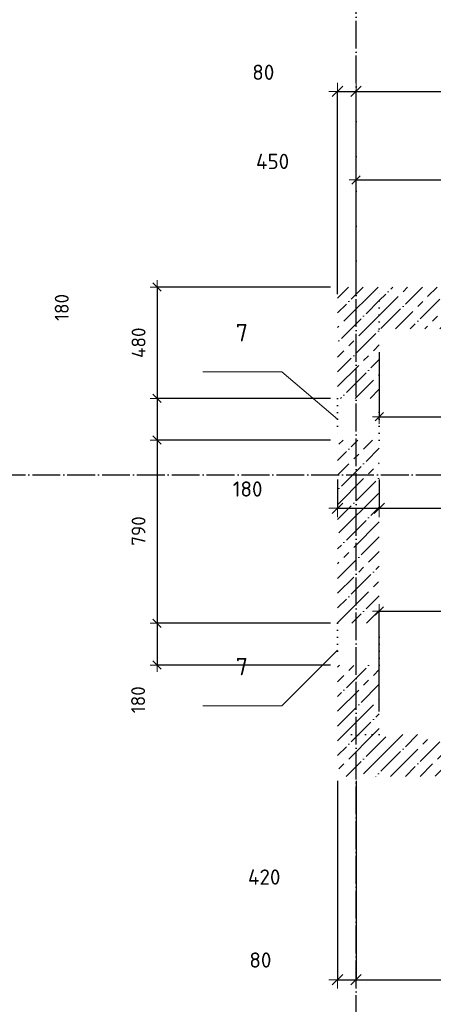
# Model space of a CAD drawing. Header units: millimetres. Extents: x -2287 to 75872, y 45740 to 74858.
# Tile 4 of 24: x 6952 to 8732, y 54977 to 59223. Entities that reach past the tile are written whole.
import ezdxf

# ---------------------------------------------------------------- set-up
doc = ezdxf.new("R2010")
doc.units = ezdxf.units.MM
doc.header["$PDMODE"] = 65
for name, pattern in [('______11', [150, 120, -15, 0, -15]), ('______5', [330, 240, -30, 30, -30]), ('______9', [30, 0, -30])]:
    doc.linetypes.add(name, pattern=pattern)
for name, color, linetype, lineweight in [('Standard', 7, 'Continuous', 25), ('Ограждение_ 2D надпись', 7, 'Continuous', 13), ('Размерная линия_ общее', 7, 'Continuous', 13), ('Размерная линия_ общее_1', 7, 'Continuous', 13), ('Стена_ общее', 7, 'Continuous', 35)]:
    doc.layers.add(name, color=color, linetype=linetype, lineweight=lineweight)
doc.layers.add('Осевая линия_ общее', color=7, linetype='______5', lineweight=13, true_color=0xa0a0a0)
doc.styles.add('ISOCPEUR', font='ISOCPEUR')
doc.dimstyles.new('DIMSTYLE_11', dxfattribs={"dimtxt": 66, "dimasz": 75, "dimexe": 0, "dimexo": 0, "dimgap": 33, "dimtad": 2, "dimdec": 0, "dimrnd": 5, "dimzin": 12, "dimdsep": 46, "dimtxsty": 'ISOCPEUR', "dimblk1": 'ALL_ML_STRICH', "dimblk2": 'ALL_ML_STRICH', "dimsah": 1, "dimcen": 0, "dimclrd": 7, "dimclre": 256, "dimclrt": 7, "dimadec": 0, "dimazin": 0, "dimtfac": 1, "dimtdec": 0, "dimtix": 1, "dimtmove": 2, "dimatfit": 3, "dimfxl": 0, "dimtvp": 1.2, "dimtzin": 0, "dimlwd": 0, "dimlwe": -3, "dimarcsym": 0})
doc.dimstyles.new('DIMSTYLE_5', dxfattribs={"dimtxt": 60, "dimasz": 60, "dimexe": 0, "dimexo": 0, "dimgap": 30, "dimtad": 2, "dimdec": 0, "dimrnd": 5, "dimzin": 12, "dimdsep": 46, "dimtxsty": 'ISOCPEUR', "dimblk1": 'ALL_ML_STRICH', "dimblk2": 'ALL_ML_STRICH', "dimsah": 1, "dimcen": 0, "dimclrd": 7, "dimclre": 256, "dimclrt": 7, "dimadec": 0, "dimazin": 0, "dimtfac": 1, "dimtdec": 0, "dimtix": 1, "dimtmove": 2, "dimatfit": 3, "dimfxl": 0, "dimtzin": 0, "dimlwd": 0, "dimlwe": -3, "dimarcsym": 0})
doc.dimstyles.new('DIMSTYLE_7', dxfattribs={"dimtxt": 66, "dimasz": 75, "dimexe": 0, "dimexo": 0, "dimgap": 33, "dimtad": 2, "dimdec": 0, "dimrnd": 5, "dimzin": 12, "dimdsep": 46, "dimtxsty": 'ISOCPEUR', "dimblk1": 'ALL_ML_STRICH', "dimblk2": 'ALL_ML_STRICH', "dimsah": 1, "dimcen": 0, "dimclrd": 7, "dimclre": 256, "dimclrt": 7, "dimadec": 0, "dimazin": 0, "dimtfac": 1, "dimtdec": 0, "dimtix": 1, "dimtmove": 2, "dimatfit": 3, "dimfxl": 0, "dimtzin": 0, "dimlwd": 0, "dimlwe": -3, "dimarcsym": 0})
doc.dimstyles.new('DIMSTYLE_9', dxfattribs={"dimtxt": 66, "dimasz": 75, "dimexe": 0, "dimexo": 0, "dimgap": 33, "dimtad": 0, "dimdec": 0, "dimrnd": 5, "dimzin": 12, "dimdsep": 46, "dimtxsty": 'ISOCPEUR', "dimblk1": 'ALL_ML_STRICH', "dimblk2": 'ALL_ML_STRICH', "dimsah": 1, "dimcen": 0, "dimclrd": 7, "dimclre": 256, "dimclrt": 7, "dimadec": 0, "dimazin": 0, "dimtfac": 1, "dimtdec": 0, "dimtix": 1, "dimtmove": 2, "dimatfit": 3, "dimfxl": 0, "dimtzin": 0, "dimlwd": 0, "dimlwe": -3, "dimarcsym": 0})
pattern_1 = [(45, (0, 0), (-63.63961, 63.63961), [120, -15, 0, -15]), (45, (-31.82, 31.82), (-63.63961, 63.63961), [240, -30, 30, -30])]

# ---------------------------------------------------------------- blocks, each defined once
blk = doc.blocks.new('ALL_ML_STRICH')
at = {"color": 0, "linetype": 'ByBlock', "lineweight": -2}
for p, q in [((-1, 0), (0.5, 0)), ((-0.3, -0.3), (0.3, 0.3)), ((0, -0.5), (0, 0.5))]:
    blk.add_line(p, q, dxfattribs=at)
blk = doc.blocks.new('*D117')
at = {"layer": 'DEFPOINTS', "color": 7, "linetype": 'Continuous', "lineweight": 13, "transparency": 33554687}
for p in [(8500, 57890), (9950, 57890), (8500, 57510.7)]:
    blk.add_point(p, dxfattribs=at)
at = {"layer": 'Размерная линия_ общее_1', "color": 253, "linetype": 'Continuous', "lineweight": -2, "true_color": 0xa0a0a0, "transparency": 33554687}
for p, q in [((8500, 57790), (8500, 57510.7)), ((9950, 57790), (9950, 57510.7))]:
    blk.add_line(p, q, dxfattribs=at)
at = {"layer": 'Размерная линия_ общее_1', "color": 7, "linetype": 'Continuous', "lineweight": -2, "transparency": 33554687}
blk.add_line((8500, 57510.7), (9950, 57510.7), dxfattribs=at)
at = {"layer": 'Размерная линия_ общее_1', "color": 7, "linetype": 'Continuous', "lineweight": 13, "transparency": 33554687, "xscale": 60, "yscale": 60, "zscale": 60, "rotation": 180}
blk.add_blockref('ALL_ML_STRICH', (8500, 57510.7), dxfattribs=at)
at = {"layer": 'Размерная линия_ общее_1', "color": 7, "linetype": 'Continuous', "lineweight": 13, "transparency": 33554687, "xscale": 60, "yscale": 60, "zscale": 60}
blk.add_blockref('ALL_ML_STRICH', (9950, 57510.7), dxfattribs=at)
at = {"layer": 'Размерная линия_ общее_1', "color": 7, "linetype": 'Continuous', "lineweight": 13, "transparency": 33554687, "insert": (9011, 57590.7), "char_height": 60, "width": 240, "attachment_point": 5, "style": 'ISOCPEUR'}
blk.add_mtext('\\A1;{1450}', dxfattribs=at)
blk = doc.blocks.new('*D123')
at = {"layer": 'DEFPOINTS', "color": 7, "linetype": 'Continuous', "lineweight": 13, "transparency": 33554687}
for p in [(7543.3, 58070), (8320, 58070), (8320, 57590)]:
    blk.add_point(p, dxfattribs=at)
at = {"layer": 'Размерная линия_ общее_1', "color": 253, "linetype": 'Continuous', "lineweight": -2, "true_color": 0xa0a0a0, "transparency": 33554687}
for p, q in [((8290, 58070), (7543.3, 58070)), ((8290, 57590), (7543.3, 57590))]:
    blk.add_line(p, q, dxfattribs=at)
at = {"layer": 'Размерная линия_ общее_1', "color": 7, "linetype": 'Continuous', "lineweight": -2, "transparency": 33554687}
blk.add_line((7543.3, 58070), (7543.3, 57590), dxfattribs=at)
at = {"layer": 'Размерная линия_ общее_1', "color": 7, "linetype": 'Continuous', "lineweight": 13, "transparency": 33554687, "xscale": 60, "yscale": 60, "zscale": 60}
for p, rotation in [((7543.3, 58070), 90), ((7543.3, 57590), 270)]:
    blk.add_blockref('ALL_ML_STRICH', p, dxfattribs=dict(at, rotation=rotation))
at = {"layer": 'Размерная линия_ общее_1', "color": 7, "linetype": 'Continuous', "lineweight": 13, "transparency": 33554687, "insert": (7463.3, 57830), "char_height": 60, "width": 180, "attachment_point": 5, "rotation": 90, "style": 'ISOCPEUR'}
blk.add_mtext('\\A1;{480}', dxfattribs=at)
blk = doc.blocks.new('*D124')
at = {"layer": 'DEFPOINTS', "color": 7, "linetype": 'Continuous', "lineweight": 13, "transparency": 33554687}
for p in [(7543.3, 57590), (8320, 57590), (8320, 57410)]:
    blk.add_point(p, dxfattribs=at)
at = {"layer": 'Размерная линия_ общее_1', "color": 253, "linetype": 'Continuous', "lineweight": -2, "true_color": 0xa0a0a0, "transparency": 33554687}
for p, q in [((8290, 57590), (7543.3, 57590)), ((8290, 57410), (7543.3, 57410))]:
    blk.add_line(p, q, dxfattribs=at)
at = {"layer": 'Размерная линия_ общее_1', "color": 7, "linetype": 'Continuous', "lineweight": -2, "transparency": 33554687}
blk.add_line((7543.3, 57590), (7543.3, 57410), dxfattribs=at)
at = {"layer": 'Размерная линия_ общее_1', "color": 7, "linetype": 'Continuous', "lineweight": 13, "transparency": 33554687, "xscale": 60, "yscale": 60, "zscale": 60}
for p, rotation in [((7543.3, 57590), 90), ((7543.3, 57410), 270)]:
    blk.add_blockref('ALL_ML_STRICH', p, dxfattribs=dict(at, rotation=rotation))
at = {"layer": 'Размерная линия_ общее_1', "color": 7, "linetype": 'Continuous', "lineweight": 13, "transparency": 33554687, "insert": (7132.5, 57982.2), "char_height": 60, "width": 180, "attachment_point": 5, "rotation": 90, "style": 'ISOCPEUR'}
blk.add_mtext('\\A1;{180}', dxfattribs=at)
blk = doc.blocks.new('*D125')
at = {"layer": 'DEFPOINTS', "color": 7, "linetype": 'Continuous', "lineweight": 13, "transparency": 33554687}
for p in [(7543.3, 57410), (8320, 57410), (8320, 56620)]:
    blk.add_point(p, dxfattribs=at)
at = {"layer": 'Размерная линия_ общее_1', "color": 253, "linetype": 'Continuous', "lineweight": -2, "true_color": 0xa0a0a0, "transparency": 33554687}
for p, q in [((8290, 57410), (7543.3, 57410)), ((8290, 56620), (7543.3, 56620))]:
    blk.add_line(p, q, dxfattribs=at)
at = {"layer": 'Размерная линия_ общее_1', "color": 7, "linetype": 'Continuous', "lineweight": -2, "transparency": 33554687}
blk.add_line((7543.3, 57410), (7543.3, 56620), dxfattribs=at)
at = {"layer": 'Размерная линия_ общее_1', "color": 7, "linetype": 'Continuous', "lineweight": 13, "transparency": 33554687, "xscale": 60, "yscale": 60, "zscale": 60}
for p, rotation in [((7543.3, 57410), 90), ((7543.3, 56620), 270)]:
    blk.add_blockref('ALL_ML_STRICH', p, dxfattribs=dict(at, rotation=rotation))
at = {"layer": 'Размерная линия_ общее_1', "color": 7, "linetype": 'Continuous', "lineweight": 13, "transparency": 33554687, "insert": (7463.3, 57018), "char_height": 60, "width": 180, "attachment_point": 5, "rotation": 90, "style": 'ISOCPEUR'}
blk.add_mtext('\\A1;{790}', dxfattribs=at)
blk = doc.blocks.new('*D126')
at = {"layer": 'DEFPOINTS', "color": 7, "linetype": 'Continuous', "lineweight": 13, "transparency": 33554687}
for p in [(7543.3, 56620), (8320, 56620), (8320, 56440)]:
    blk.add_point(p, dxfattribs=at)
at = {"layer": 'Размерная линия_ общее_1', "color": 253, "linetype": 'Continuous', "lineweight": -2, "true_color": 0xa0a0a0, "transparency": 33554687}
for p, q in [((8290, 56620), (7543.3, 56620)), ((8290, 56440), (7543.3, 56440))]:
    blk.add_line(p, q, dxfattribs=at)
at = {"layer": 'Размерная линия_ общее_1', "color": 7, "linetype": 'Continuous', "lineweight": -2, "transparency": 33554687}
blk.add_line((7543.3, 56620), (7543.3, 56440), dxfattribs=at)
at = {"layer": 'Размерная линия_ общее_1', "color": 7, "linetype": 'Continuous', "lineweight": 13, "transparency": 33554687, "xscale": 60, "yscale": 60, "zscale": 60}
for p, rotation in [((7543.3, 56620), 90), ((7543.3, 56440), 270)]:
    blk.add_blockref('ALL_ML_STRICH', p, dxfattribs=dict(at, rotation=rotation))
at = {"layer": 'Размерная линия_ общее_1', "color": 7, "linetype": 'Continuous', "lineweight": 13, "transparency": 33554687, "insert": (7461.3, 56290.3), "char_height": 60, "width": 180, "attachment_point": 5, "rotation": 90, "style": 'ISOCPEUR'}
blk.add_mtext('\\A1;{180}', dxfattribs=at)
blk = doc.blocks.new('*D127')
at = {"layer": 'DEFPOINTS', "color": 7, "linetype": 'Continuous', "lineweight": 13, "transparency": 33554687}
for p in [(8320, 57260), (8500, 57260), (8320, 57115.9)]:
    blk.add_point(p, dxfattribs=at)
at = {"layer": 'Размерная линия_ общее', "color": 253, "linetype": 'Continuous', "lineweight": -2, "true_color": 0xa0a0a0, "transparency": 33554687}
for p, q in [((8320, 57240), (8320, 57115.9)), ((8500, 57240), (8500, 57115.9))]:
    blk.add_line(p, q, dxfattribs=at)
at = {"layer": 'Размерная линия_ общее', "color": 7, "linetype": 'Continuous', "lineweight": -2, "transparency": 33554687}
blk.add_line((8320, 57115.9), (8500, 57115.9), dxfattribs=at)
at = {"layer": 'Размерная линия_ общее', "color": 7, "linetype": 'Continuous', "lineweight": 13, "transparency": 33554687, "xscale": 75, "yscale": 75, "zscale": 75, "rotation": 180}
blk.add_blockref('ALL_ML_STRICH', (8320, 57115.9), dxfattribs=at)
at = {"layer": 'Размерная линия_ общее', "color": 7, "linetype": 'Continuous', "lineweight": 13, "transparency": 33554687, "xscale": 75, "yscale": 75, "zscale": 75}
blk.add_blockref('ALL_ML_STRICH', (8500, 57115.9), dxfattribs=at)
at = {"layer": 'Размерная линия_ общее', "color": 7, "linetype": 'Continuous', "lineweight": 13, "transparency": 33554687, "insert": (7933, 57199.1), "char_height": 66, "width": 198, "attachment_point": 5, "style": 'ISOCPEUR'}
blk.add_mtext('\\A1;{180}', dxfattribs=at)
blk = doc.blocks.new('*D128')
at = {"layer": 'DEFPOINTS', "color": 7, "linetype": 'Continuous', "lineweight": 13, "transparency": 33554687}
for p in [(8500, 57260), (10100, 57260), (8500, 57115.9)]:
    blk.add_point(p, dxfattribs=at)
at = {"layer": 'Размерная линия_ общее', "color": 253, "linetype": 'Continuous', "lineweight": -2, "true_color": 0xa0a0a0, "transparency": 33554687}
for p, q in [((8500, 57240), (8500, 57115.9)), ((10100, 57240), (10100, 57115.9))]:
    blk.add_line(p, q, dxfattribs=at)
at = {"layer": 'Размерная линия_ общее', "color": 7, "linetype": 'Continuous', "lineweight": -2, "transparency": 33554687}
blk.add_line((8500, 57115.9), (10100, 57115.9), dxfattribs=at)
at = {"layer": 'Размерная линия_ общее', "color": 7, "linetype": 'Continuous', "lineweight": 13, "transparency": 33554687, "xscale": 75, "yscale": 75, "zscale": 75, "rotation": 180}
blk.add_blockref('ALL_ML_STRICH', (8500, 57115.9), dxfattribs=at)
at = {"layer": 'Размерная линия_ общее', "color": 7, "linetype": 'Continuous', "lineweight": 13, "transparency": 33554687, "xscale": 75, "yscale": 75, "zscale": 75}
blk.add_blockref('ALL_ML_STRICH', (10100, 57115.9), dxfattribs=at)
at = {"layer": 'Размерная линия_ общее', "color": 7, "linetype": 'Continuous', "lineweight": 13, "transparency": 33554687, "insert": (9309.9, 57198.9), "char_height": 66, "width": 264, "attachment_point": 5, "style": 'ISOCPEUR'}
blk.add_mtext('\\A1;{1600}', dxfattribs=at)
blk = doc.blocks.new('*D132')
at = {"layer": 'DEFPOINTS', "color": 7, "linetype": 'Continuous', "lineweight": 13, "transparency": 33554687}
for p in [(8320, 58914), (8320, 58020), (8400, 58020)]:
    blk.add_point(p, dxfattribs=at)
at = {"layer": 'Размерная линия_ общее', "color": 253, "linetype": 'Continuous', "lineweight": -2, "true_color": 0xa0a0a0, "transparency": 33554687}
for p, q in [((8320, 58040), (8320, 58914)), ((8400, 58040), (8400, 58914))]:
    blk.add_line(p, q, dxfattribs=at)
at = {"layer": 'Размерная линия_ общее', "color": 7, "linetype": 'Continuous', "lineweight": -2, "transparency": 33554687}
blk.add_line((8320, 58914), (8400, 58914), dxfattribs=at)
at = {"layer": 'Размерная линия_ общее', "color": 7, "linetype": 'Continuous', "lineweight": 13, "transparency": 33554687, "xscale": 75, "yscale": 75, "zscale": 75, "rotation": 180}
blk.add_blockref('ALL_ML_STRICH', (8320, 58914), dxfattribs=at)
at = {"layer": 'Размерная линия_ общее', "color": 7, "linetype": 'Continuous', "lineweight": 13, "transparency": 33554687, "xscale": 75, "yscale": 75, "zscale": 75}
blk.add_blockref('ALL_ML_STRICH', (8400, 58914), dxfattribs=at)
at = {"layer": 'Размерная линия_ общее', "color": 7, "linetype": 'Continuous', "lineweight": 13, "transparency": 33554687, "insert": (8000.3, 58996.4), "char_height": 66, "width": 132, "attachment_point": 5, "style": 'ISOCPEUR'}
blk.add_mtext('\\A1;{80}', dxfattribs=at)
blk = doc.blocks.new('*D133')
at = {"layer": 'DEFPOINTS', "color": 7, "linetype": 'Continuous', "lineweight": 13, "transparency": 33554687}
for p in [(8400, 58914), (8850, 58070), (8400, 58020)]:
    blk.add_point(p, dxfattribs=at)
at = {"layer": 'Размерная линия_ общее', "color": 253, "linetype": 'Continuous', "lineweight": -2, "true_color": 0xa0a0a0, "transparency": 33554687}
for p, q in [((8400, 58040), (8400, 58914)), ((8850, 58090), (8850, 58914))]:
    blk.add_line(p, q, dxfattribs=at)
at = {"layer": 'Размерная линия_ общее', "color": 7, "linetype": 'Continuous', "lineweight": -2, "transparency": 33554687}
blk.add_line((8400, 58914), (8850, 58914), dxfattribs=at)
at = {"layer": 'Размерная линия_ общее', "color": 7, "linetype": 'Continuous', "lineweight": 13, "transparency": 33554687, "xscale": 75, "yscale": 75, "zscale": 75, "rotation": 180}
blk.add_blockref('ALL_ML_STRICH', (8400, 58914), dxfattribs=at)
at = {"layer": 'Размерная линия_ общее', "color": 7, "linetype": 'Continuous', "lineweight": 13, "transparency": 33554687, "xscale": 75, "yscale": 75, "zscale": 75}
blk.add_blockref('ALL_ML_STRICH', (8850, 58914), dxfattribs=at)
at = {"layer": 'Размерная линия_ общее', "color": 7, "linetype": 'Continuous', "lineweight": 13, "transparency": 33554687, "insert": (8040.4, 58612), "char_height": 66, "width": 198, "attachment_point": 5, "style": 'ISOCPEUR'}
blk.add_mtext('\\A1;{450}', dxfattribs=at)
blk = doc.blocks.new('*D146')
at = {"layer": 'DEFPOINTS', "color": 7, "linetype": 'Continuous', "lineweight": 13, "transparency": 33554687}
for p in [(8400, 58532.3), (8400, 58070), (10307.5, 58070)]:
    blk.add_point(p, dxfattribs=at)
at = {"layer": 'Размерная линия_ общее_1', "color": 253, "linetype": 'Continuous', "lineweight": -2, "true_color": 0xa0a0a0, "transparency": 33554687}
for p, q in [((8400, 58170), (8400, 58532.3)), ((10307.5, 58170), (10307.5, 58532.3))]:
    blk.add_line(p, q, dxfattribs=at)
at = {"layer": 'Размерная линия_ общее_1', "color": 7, "linetype": 'Continuous', "lineweight": -2, "transparency": 33554687}
blk.add_line((8400, 58532.3), (10307.5, 58532.3), dxfattribs=at)
at = {"layer": 'Размерная линия_ общее_1', "color": 7, "linetype": 'Continuous', "lineweight": 13, "transparency": 33554687, "xscale": 60, "yscale": 60, "zscale": 60, "rotation": 180}
blk.add_blockref('ALL_ML_STRICH', (8400, 58532.3), dxfattribs=at)
at = {"layer": 'Размерная линия_ общее_1', "color": 7, "linetype": 'Continuous', "lineweight": 13, "transparency": 33554687, "xscale": 60, "yscale": 60, "zscale": 60}
blk.add_blockref('ALL_ML_STRICH', (10307.5, 58532.3), dxfattribs=at)
at = {"layer": 'Размерная линия_ общее_1', "color": 7, "linetype": 'Continuous', "lineweight": 13, "transparency": 33554687, "insert": (9368.7, 58612.3), "char_height": 60, "width": 240, "attachment_point": 5, "style": 'ISOCPEUR'}
blk.add_mtext('\\A1;{1910}', dxfattribs=at)
blk = doc.blocks.new('*D153')
at = {"layer": 'DEFPOINTS', "color": 7, "linetype": 'Continuous', "lineweight": 13, "transparency": 33554687}
for p in [(8320, 55960), (8400, 55960), (8320, 55083)]:
    blk.add_point(p, dxfattribs=at)
at = {"layer": 'Размерная линия_ общее', "color": 253, "linetype": 'Continuous', "lineweight": -2, "true_color": 0xa0a0a0, "transparency": 33554687}
for p, q in [((8320, 55940), (8320, 55083)), ((8400, 55940), (8400, 55083))]:
    blk.add_line(p, q, dxfattribs=at)
at = {"layer": 'Размерная линия_ общее', "color": 7, "linetype": 'Continuous', "lineweight": -2, "transparency": 33554687}
blk.add_line((8320, 55083), (8400, 55083), dxfattribs=at)
at = {"layer": 'Размерная линия_ общее', "color": 7, "linetype": 'Continuous', "lineweight": 13, "transparency": 33554687, "xscale": 75, "yscale": 75, "zscale": 75, "rotation": 180}
blk.add_blockref('ALL_ML_STRICH', (8320, 55083), dxfattribs=at)
at = {"layer": 'Размерная линия_ общее', "color": 7, "linetype": 'Continuous', "lineweight": 13, "transparency": 33554687, "xscale": 75, "yscale": 75, "zscale": 75}
blk.add_blockref('ALL_ML_STRICH', (8400, 55083), dxfattribs=at)
at = {"layer": 'Размерная линия_ общее', "color": 7, "linetype": 'Continuous', "lineweight": 13, "transparency": 33554687, "insert": (7987.8, 55167.7), "char_height": 66, "width": 132, "attachment_point": 5, "style": 'ISOCPEUR'}
blk.add_mtext('\\A1;{80}', dxfattribs=at)
blk = doc.blocks.new('*D154')
at = {"layer": 'DEFPOINTS', "color": 7, "linetype": 'Continuous', "lineweight": 13, "transparency": 33554687}
for p in [(8400, 55960), (8820, 55960), (8400, 55083)]:
    blk.add_point(p, dxfattribs=at)
at = {"layer": 'Размерная линия_ общее', "color": 253, "linetype": 'Continuous', "lineweight": -2, "true_color": 0xa0a0a0, "transparency": 33554687}
for p, q in [((8400, 55940), (8400, 55083)), ((8820, 55940), (8820, 55083))]:
    blk.add_line(p, q, dxfattribs=at)
at = {"layer": 'Размерная линия_ общее', "color": 7, "linetype": 'Continuous', "lineweight": -2, "transparency": 33554687}
blk.add_line((8400, 55083), (8820, 55083), dxfattribs=at)
at = {"layer": 'Размерная линия_ общее', "color": 7, "linetype": 'Continuous', "lineweight": 13, "transparency": 33554687, "xscale": 75, "yscale": 75, "zscale": 75, "rotation": 180}
blk.add_blockref('ALL_ML_STRICH', (8400, 55083), dxfattribs=at)
at = {"layer": 'Размерная линия_ общее', "color": 7, "linetype": 'Continuous', "lineweight": 13, "transparency": 33554687, "xscale": 75, "yscale": 75, "zscale": 75}
blk.add_blockref('ALL_ML_STRICH', (8820, 55083), dxfattribs=at)
at = {"layer": 'Размерная линия_ общее', "color": 7, "linetype": 'Continuous', "lineweight": 13, "transparency": 33554687, "insert": (8004.3, 55525.7), "char_height": 66, "width": 198, "attachment_point": 5, "style": 'ISOCPEUR'}
blk.add_mtext('\\A1;{420}', dxfattribs=at)
blk = doc.blocks.new('*D191')
at = {"layer": 'DEFPOINTS', "color": 7, "linetype": 'Continuous', "lineweight": 13, "transparency": 33554687}
for p in [(8500, 56672.6), (8500, 56140), (9200, 56140)]:
    blk.add_point(p, dxfattribs=at)
at = {"layer": 'Размерная линия_ общее_1', "color": 253, "linetype": 'Continuous', "lineweight": -2, "true_color": 0xa0a0a0, "transparency": 33554687}
for p, q in [((8500, 56240), (8500, 56672.6)), ((9200, 56240), (9200, 56672.6))]:
    blk.add_line(p, q, dxfattribs=at)
at = {"layer": 'Размерная линия_ общее_1', "color": 7, "linetype": 'Continuous', "lineweight": -2, "transparency": 33554687}
blk.add_line((8500, 56672.6), (9200, 56672.6), dxfattribs=at)
at = {"layer": 'Размерная линия_ общее_1', "color": 7, "linetype": 'Continuous', "lineweight": 13, "transparency": 33554687, "xscale": 60, "yscale": 60, "zscale": 60, "rotation": 180}
blk.add_blockref('ALL_ML_STRICH', (8500, 56672.6), dxfattribs=at)
at = {"layer": 'Размерная линия_ общее_1', "color": 7, "linetype": 'Continuous', "lineweight": 13, "transparency": 33554687, "xscale": 60, "yscale": 60, "zscale": 60}
blk.add_blockref('ALL_ML_STRICH', (9200, 56672.6), dxfattribs=at)
at = {"layer": 'Размерная линия_ общее_1', "color": 7, "linetype": 'Continuous', "lineweight": 13, "transparency": 33554687, "insert": (8853, 56752.6), "char_height": 60, "width": 180, "attachment_point": 5, "style": 'ISOCPEUR'}
blk.add_mtext('\\A1;{700}', dxfattribs=at)

msp = doc.modelspace()

# ---------------------------------------------------------------- hatches: boundary and pattern name
at = {"layer": 'Стена_ общее', "linetype": 'Continuous', "lineweight": 18, "transparency": 33554687}
h = msp.add_hatch(dxfattribs=at)
h.set_pattern_fill('__________539', scale=30, style=0, pattern_type=2)
h.set_pattern_definition(pattern_1)
h.paths.add_polyline_path([(8500, 57590), (8500, 58070), (8320, 58070), (8320, 57590)], flags=0)
h = msp.add_hatch(dxfattribs=at)
h.set_pattern_fill('__________539', scale=30, style=0, pattern_type=2)
h.set_pattern_definition(pattern_1)
h.paths.add_polyline_path([(8500, 58070), (8500, 57890), (8850, 57890), (8850, 58070)], flags=0)
h = msp.add_hatch(dxfattribs=at)
h.set_pattern_fill('__________539', scale=30, style=0, pattern_type=2)
h.set_pattern_definition(pattern_1)
h.paths.add_polyline_path([(8500, 56620), (8500, 57410), (8320, 57410), (8320, 56620)], flags=0)
h = msp.add_hatch(dxfattribs=at)
h.set_pattern_fill('__________539', scale=30, style=0, pattern_type=2)
h.set_pattern_definition(pattern_1)
h.paths.add_polyline_path([(8500, 56140), (8500, 56440), (8320, 56440), (8320, 56140)], flags=0)
h = msp.add_hatch(dxfattribs=at)
h.set_pattern_fill('__________539', scale=30, style=0, pattern_type=2)
h.set_pattern_definition(pattern_1)
h.paths.add_polyline_path([(8320, 55960), (9200, 55960), (9200, 56140), (8320, 56140)], flags=0)

# ---------------------------------------------------------------- linework, layer by layer
at = {"layer": 'Ограждение_ 2D надпись', "color": 7, "linetype": 'Continuous', "lineweight": 13, "transparency": 33554687}
for points in [[(8320, 57500), (8079.6, 57703.8), (7739.6, 57703.8)], [(8320, 56504.2), (8079.6, 56263.8), (7739.6, 56263.8)]]:
    msp.add_lwpolyline(points, dxfattribs=at)
at = {"layer": 'Осевая линия_ общее', "color": 253, "linetype": '______11', "lineweight": -3, "true_color": 0xa0a0a0, "transparency": 33554687}
for p, q in [((8400, 45740), (8400, 69780)), ((8400, 45740), (8400, 69780)), ((-2000, 57260), (14900, 57260)), ((-2000, 57260), (14900, 57260))]:
    msp.add_line(p, q, dxfattribs=at)
at = {"layer": 'Стена_ общее', "color": 7, "linetype": '______9', "lineweight": -3, "transparency": 33554687}
for p, q in [((8500, 57890), (8500, 58070)), ((8320, 57590), (8320, 57410)), ((8320, 57590), (8320, 57410)), ((8500, 57410), (8500, 57590)), ((8500, 57410), (8500, 57590)), ((8320, 56620), (8320, 56440)), ((8320, 56620), (8320, 56440)), ((8500, 56440), (8500, 56620)), ((8500, 56440), (8500, 56620)), ((8500, 56140), (8320, 56140))]:
    msp.add_line(p, q, dxfattribs=at)

# ---------------------------------------------------------------- texts
at = {"layer": 'Standard', "color": 7, "linetype": 'Continuous', "lineweight": 13, "transparency": 33554687, "char_height": 75, "width": 81.667, "attachment_point": 5, "style": 'ISOCPEUR'}
for insert in [(7908.2, 57873.4), (7908.2, 56433.4)]:
    msp.add_mtext('\\A1;{\\fISOCPEUR|i0|b0;\\H75.000000;\\W1.000000;\\C7;7}\\P', dxfattribs=dict(at, insert=insert))

# ---------------------------------------------------------------- dimensions: what is measured, and where the dimension line sits
at = {"layer": 'Размерная линия_ общее', "color": 7, "linetype": 'Continuous', "lineweight": 13, "transparency": 33554687}
for base, p1, p2, dimstyle, picture, middle in [((8400, 58914), (8320, 58040), (8400, 58040), 'DIMSTYLE_11', '*D132', (8000.3, 58996.4)), ((8850, 58914), (8400, 58040), (8850, 58090), 'DIMSTYLE_9', '*D133', (8040.4, 58612)), ((8500, 57115.9), (8320, 57240), (8500, 57240), 'DIMSTYLE_11', '*D127', (7933, 57199.1)), ((10100, 57115.9), (8500, 57240), (10100, 57240), 'DIMSTYLE_7', '*D128', (9309.9, 57198.9)), ((8820, 55083), (8400, 55940), (8820, 55940), 'DIMSTYLE_7', '*D154', (8004.3, 55525.7)), ((8400, 55083), (8320, 55940), (8400, 55940), 'DIMSTYLE_11', '*D153', (7987.8, 55167.7))]:
    dim = msp.add_linear_dim(base=base, p1=p1, p2=p2, dimstyle=dimstyle, override={"dimpost": '<>', "dimclrd": 7, "dimclre": 253, "dimclrt": 7, "dimlwd": 0, "dimlwe": 65533}, dxfattribs=at)
    dim.commit()
    dim.dimension.update_dxf_attribs({"geometry": picture, "text_midpoint": middle, "dimtype": 160})
at = {"layer": 'Размерная линия_ общее_1', "color": 7, "linetype": 'Continuous', "lineweight": 13, "transparency": 33554687}
for base, p1, p2, picture, middle in [((10307.4999878, 58532.2534178), (8399.9999869, 58170.0000089), (10307.4999878, 58170.0000089), '*D146', (9368.7499873, 58612.2534178)), ((9950, 57510.7), (8500, 57790), (9950, 57790), '*D117', (9011, 57590.7)), ((9200, 56672.6), (8500, 56240), (9200, 56240), '*D191', (8853, 56752.6))]:
    dim = msp.add_linear_dim(base=base, p1=p1, p2=p2, dimstyle='DIMSTYLE_5', override={"dimpost": '<>', "dimclrd": 7, "dimclre": 253, "dimclrt": 7, "dimlwd": 0, "dimlwe": 65533}, dxfattribs=at)
    dim.commit()
    dim.dimension.update_dxf_attribs({"geometry": picture, "text_midpoint": middle, "dimtype": 160})
for base, p1, p2, picture, middle in [((7543.3, 57590), (8290, 58070), (8290, 57590), '*D123', (7463.3, 57830)), ((7543.3, 57410), (8290, 57590), (8290, 57410), '*D124', (7132.5, 57982.2)), ((7543.3, 56620), (8290, 57410), (8290, 56620), '*D125', (7463.3, 57018)), ((7543.3, 56440), (8290, 56620), (8290, 56440), '*D126', (7461.3, 56290.3))]:
    dim = msp.add_linear_dim(base=base, p1=p1, p2=p2, angle=270, dimstyle='DIMSTYLE_5', override={"dimpost": '<>', "dimclrd": 7, "dimclre": 253, "dimclrt": 7, "dimlwd": 0, "dimlwe": 65533}, dxfattribs=at)
    dim.commit()
    dim.dimension.update_dxf_attribs({"geometry": picture, "text_midpoint": middle, "dimtype": 160})

doc.saveas('drawing.dxf')
